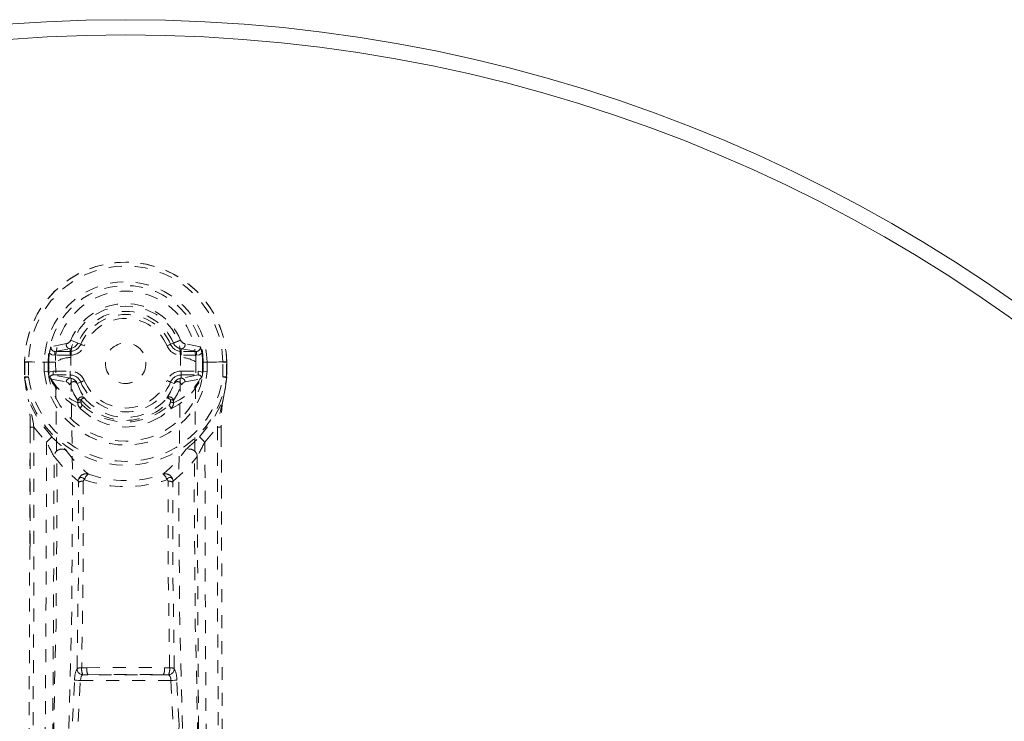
# Model space of a CAD drawing. Header units: inches. Extents: x 9.5 to 33.7, y 0.9 to 30.3.
# Tile 5 of 6: x 21.1 to 28.6, y 24.9 to 30.3. Entities that reach past the tile are written whole.
import ezdxf

# ---------------------------------------------------------------- set-up
doc = ezdxf.new("R2010")
doc.units = ezdxf.units.IN
doc.header["$MEASUREMENT"] = 0
doc.linetypes.add('SLD-Dashed', pattern=[0.075, 0.05, -0.025])
doc.linetypes.add('SLD-Solid', pattern=[0])

msp = doc.modelspace()

# ---------------------------------------------------------------- linework, layer by layer
at = {"color": 7, "linetype": 'SLD-Dashed', "lineweight": 0}
for p, q in [((21.4991, 27.7999), (21.4444, 27.8229)), ((21.4991, 27.7999), (21.5213, 27.7906)), ((22.2147, 27.7906), (22.2368, 27.7999)), ((22.2368, 27.7999), (22.2405, 27.7924)), ((21.4113, 27.7957), (21.2925, 27.7721)), ((21.3227, 27.736), (21.4392, 27.7565)), ((21.3227, 27.736), (21.3227, 27.7061)), ((21.4392, 27.736), (21.3227, 27.736)), ((21.4392, 27.7565), (21.4392, 27.736)), ((21.4392, 27.7061), (21.4392, 27.736)), ((22.2967, 27.7565), (22.4132, 27.736)), ((22.2967, 27.7565), (22.2967, 27.736)), ((22.4132, 27.736), (22.2967, 27.736)), ((22.2967, 27.7061), (22.2967, 27.736)), ((22.4434, 27.7721), (22.3246, 27.7957)), ((22.4132, 27.7061), (22.4132, 27.736)), ((21.0884, 27.6548), (21.0883, 27.5384)), ((21.0924, 27.6549), (21.0884, 27.6548)), ((21.0896, 27.6555), (21.0895, 27.5384)), ((21.1455, 27.6542), (21.0924, 27.6549)), ((21.118, 27.6525), (21.118, 27.5384)), ((21.1685, 27.6539), (21.1455, 27.6542)), ((21.3268, 27.654), (21.1685, 27.6539)), ((21.2394, 27.5811), (21.2395, 27.6519)), ((21.2746, 27.652), (21.2691, 27.6518)), ((21.2691, 27.6518), (21.2691, 27.5824)), ((21.2745, 27.5732), (21.2746, 27.652)), ((21.4392, 27.7061), (21.3227, 27.7061)), ((21.4445, 27.6895), (21.4445, 27.6916)), ((22.0243, 27.6531), (22.0245, 27.645)), ((22.2915, 27.6916), (22.2914, 27.6895)), ((22.4132, 27.7061), (22.2967, 27.7061)), ((22.5674, 27.6539), (22.4091, 27.654)), ((22.4613, 27.652), (22.4668, 27.6518)), ((22.4614, 27.5732), (22.4613, 27.652)), ((22.4669, 27.5824), (22.4668, 27.6518)), ((22.4965, 27.6522), (22.4965, 27.6521)), ((22.4965, 27.6521), (22.4965, 27.581)), ((22.5904, 27.6542), (22.5674, 27.6539)), ((22.6436, 27.6549), (22.5904, 27.6542)), ((22.6179, 27.5384), (22.6179, 27.6525)), ((22.6475, 27.6548), (22.6436, 27.6549)), ((22.6464, 27.5384), (22.6464, 27.6555)), ((22.6476, 27.6548), (22.6476, 27.5384)), ((21.2394, 27.5809), (21.2691, 27.5824)), ((21.2394, 27.5809), (21.2394, 27.5811)), ((21.2694, 27.5818), (21.2746, 27.563)), ((21.2746, 27.563), (21.2745, 27.5732)), ((21.3092, 27.584), (21.3092, 27.554)), ((21.3092, 27.584), (21.4392, 27.584)), ((21.4392, 27.584), (21.4392, 27.554)), ((22.0245, 27.645), (22.0237, 27.6294)), ((22.2967, 27.584), (22.2967, 27.554)), ((22.2967, 27.584), (22.4268, 27.584)), ((22.4268, 27.554), (22.4268, 27.584)), ((22.4665, 27.5818), (22.4613, 27.563)), ((22.4613, 27.563), (22.4614, 27.5732)), ((22.4669, 27.5824), (22.4965, 27.5809)), ((22.4965, 27.581), (22.4965, 27.5809)), ((21.0883, 27.5384), (21.0884, 27.5342)), ((21.2811, 27.5366), (21.2848, 27.5319)), ((21.2848, 27.5319), (21.285, 27.5314)), ((21.2848, 27.5319), (21.285, 27.5317)), ((21.2954, 27.5208), (21.285, 27.5316)), ((21.2954, 27.5208), (21.4099, 27.4999)), ((21.4392, 27.5292), (21.3092, 27.554)), ((21.3092, 27.554), (21.4392, 27.554)), ((21.4392, 27.5292), (21.4392, 27.554)), ((21.5213, 27.4995), (21.4941, 27.4881)), ((22.2418, 27.4881), (22.2147, 27.4995)), ((22.4268, 27.554), (22.2967, 27.5292)), ((22.2967, 27.5292), (22.2967, 27.554)), ((22.2967, 27.554), (22.4268, 27.554)), ((22.3261, 27.4999), (22.4405, 27.5208)), ((22.4405, 27.5207), (22.4406, 27.5208)), ((22.4405, 27.5208), (22.4405, 27.5207)), ((22.4511, 27.5319), (22.4406, 27.5208)), ((22.4512, 27.5319), (22.4549, 27.5366)), ((22.6475, 27.5342), (22.6476, 27.5384)), ((21.4998, 27.3388), (21.4995, 27.3571)), ((21.523, 27.3628), (21.5234, 27.3444)), ((22.2126, 27.3444), (22.2129, 27.3628)), ((22.2361, 27.3388), (22.2364, 27.3571)), ((21.5189, 27.2928), (21.5073, 27.3099)), ((22.2287, 27.31), (22.2171, 27.2928)), ((21.1307, 27.1538), (21.1278, 26.2294)), ((21.1317, 26.229), (21.1319, 27.153)), ((21.1604, 27.152), (21.2564, 27.0367)), ((22.4795, 27.0367), (22.5756, 27.152)), ((22.604, 27.0996), (22.6041, 27.153)), ((22.6052, 27.1538), (22.6054, 27.1002)), ((21.5405, 26.7345), (21.5405, 26.7343)), ((22.1955, 26.7344), (22.1955, 26.7345)), ((21.5688, 25.2947), (21.5288, 25.2941)), ((22.2072, 25.2941), (22.1672, 25.2947)), ((21.5372, 25.2408), (21.5762, 25.2411)), ((22.1598, 25.2411), (21.5762, 25.2411)), ((22.1598, 25.2411), (22.1988, 25.2408)), ((21.4577, 24.8811), (21.4742, 25.1985)), ((21.5021, 24.8788), (21.5185, 25.1962)), ((21.5185, 25.1962), (22.2174, 25.1962)), ((22.2174, 25.1962), (22.2338, 24.8788)), ((22.2782, 24.8811), (22.2617, 25.1985))]:
    msp.add_line(p, q, dxfattribs=at)
at = {"color": 7, "linetype": 'SLD-Dashed', "lineweight": 0, "flags": 128}
for points in [[(21.4445, 27.6916), (21.4505, 27.7682), (21.4735, 27.8426), (21.5128, 27.9113), (21.5662, 27.9713), (21.6314, 28.0201), (21.7053, 28.056), (21.7852, 28.078), (21.868, 28.0853), (21.9507, 28.078), (22.0306, 28.056), (22.1046, 28.0201), (22.1697, 27.9713), (22.2232, 27.9113), (22.2624, 27.8426), (22.2855, 27.7682), (22.2915, 27.6916)], [(21.4898, 27.784), (21.495, 27.7917), (21.4991, 27.7999)], [(21.3227, 27.7061), (21.2995, 27.7106), (21.2798, 27.7236)], [(21.4392, 27.7565), (21.4763, 27.7706), (21.4898, 27.784)], [(21.5489, 27.779), (21.5436, 27.7812), (21.5385, 27.7833), (21.5338, 27.7853), (21.5297, 27.787), (21.5263, 27.7885), (21.5236, 27.7896), (21.522, 27.7903), (21.5213, 27.7906)], [(22.187, 27.779), (22.1923, 27.7812), (22.1974, 27.7833), (22.2021, 27.7853), (22.2062, 27.787), (22.2097, 27.7885), (22.2123, 27.7896), (22.214, 27.7903), (22.2147, 27.7906)], [(22.4561, 27.7236), (22.4364, 27.7106), (22.4132, 27.7061)], [(21.0884, 27.6548), (21.0881, 27.6545), (21.0892, 27.6543), (21.0916, 27.654), (21.0952, 27.6537), (21.0999, 27.6534), (21.1055, 27.6531), (21.1116, 27.6528), (21.118, 27.6525)], [(21.1801, 19.3733), (21.1877, 20.4203), (21.207, 21.4654), (21.2364, 22.5073), (21.2715, 23.5454), (21.3058, 24.5794), (21.3309, 25.609), (21.3395, 26.634), (21.327, 27.654)], [(21.2891, 19.4289), (21.298, 20.4737), (21.3193, 21.5164), (21.351, 22.556), (21.3886, 23.5915), (21.4248, 24.6228), (21.4509, 25.6495), (21.459, 26.6716), (21.4448, 27.6888)], [(22.4468, 19.4289), (22.4379, 20.4738), (22.4166, 21.5168), (22.3849, 22.5565), (22.3473, 23.5921), (22.3111, 24.6233), (22.285, 25.65), (22.277, 26.672), (22.2914, 27.6888)], [(22.5558, 19.3733), (22.5482, 20.4203), (22.5289, 21.4653), (22.4996, 22.5073), (22.4644, 23.5454), (22.4302, 24.5794), (22.405, 25.6091), (22.3965, 26.634), (22.409, 27.654)], [(22.4668, 27.6518), (22.4703, 27.6519), (22.477, 27.652), (22.4861, 27.6521), (22.4965, 27.6522)], [(22.6179, 27.6525), (22.6243, 27.6528), (22.6305, 27.653), (22.636, 27.6533), (22.6407, 27.6536), (22.6443, 27.6539), (22.6468, 27.6542), (22.6478, 27.6545), (22.6475, 27.6548)], [(21.2694, 27.5818), (21.2692, 27.5823), (21.2691, 27.5824)], [(21.2745, 27.5732), (21.291, 27.5812), (21.3092, 27.584)], [(22.4268, 27.584), (22.4449, 27.5812), (22.4614, 27.5732)], [(22.4669, 27.5824), (22.4667, 27.5822), (22.4665, 27.5818)], [(21.118, 27.5384), (21.1116, 27.5384), (21.1055, 27.5384), (21.0999, 27.5384), (21.0952, 27.5384), (21.0916, 27.5384), (21.0892, 27.5384), (21.0881, 27.5384), (21.0883, 27.5384)], [(21.0883, 27.5384), (21.1011, 27.4413), (21.1172, 27.3648)], [(21.0884, 27.5342), (21.0894, 27.5343), (21.0914, 27.5346), (21.0942, 27.535), (21.0979, 27.5355), (21.1023, 27.5361), (21.1072, 27.5368), (21.1125, 27.5376), (21.118, 27.5384)], [(21.0884, 27.5342), (21.1001, 27.4442), (21.1189, 27.3538)], [(21.4372, 27.4773), (21.4238, 27.4944), (21.4099, 27.4999)], [(21.5489, 27.5111), (21.5436, 27.5089), (21.5385, 27.5067), (21.5338, 27.5048), (21.5297, 27.503), (21.5263, 27.5016), (21.5236, 27.5005), (21.522, 27.4998), (21.5213, 27.4995)], [(21.9215, 27.498), (21.8797, 27.489), (21.8637, 27.4886)], [(22.187, 27.5111), (22.1923, 27.5089), (22.1974, 27.5067), (22.2021, 27.5048), (22.2062, 27.503), (22.2097, 27.5016), (22.2123, 27.5005), (22.214, 27.4998), (22.2147, 27.4995)], [(22.2988, 27.4773), (22.3122, 27.4944), (22.3261, 27.4999)], [(22.617, 27.3538), (22.634, 27.4336), (22.6475, 27.5342)], [(22.6476, 27.5384), (22.6479, 27.5384), (22.6468, 27.5384), (22.6443, 27.5384), (22.6407, 27.5384), (22.636, 27.5384), (22.6305, 27.5384), (22.6243, 27.5384), (22.6179, 27.5384)], [(22.6475, 27.5342), (22.6465, 27.5343), (22.6446, 27.5346), (22.6417, 27.535), (22.638, 27.5355), (22.6336, 27.5361), (22.6287, 27.5368), (22.6234, 27.5376), (22.6179, 27.5384)], [(22.6476, 27.5384), (22.6348, 27.4413), (22.6188, 27.3648)], [(21.4995, 27.3571), (21.467, 27.4097), (21.4372, 27.4773)], [(21.4941, 27.4881), (21.5216, 27.4247), (21.5515, 27.3754)], [(22.1844, 27.3754), (22.2143, 27.4247), (22.2418, 27.4881)], [(22.2364, 27.3571), (22.2689, 27.4097), (22.2988, 27.4773)], [(21.1172, 27.3648), (21.1173, 27.3592), (21.1189, 27.3538)], [(21.2987, 27.0757), (21.198, 27.1998), (21.1189, 27.3538)], [(22.4372, 27.0757), (22.538, 27.1999), (22.617, 27.3538)], [(22.617, 27.3538), (22.6186, 27.3592), (22.6188, 27.3648)], [(21.5189, 27.2928), (21.5933, 27.2348), (21.6505, 27.2054)], [(22.0855, 27.2054), (22.1427, 27.2348), (22.2171, 27.2928)], [(21.1604, 27.152), (21.1588, 25.6865), (21.1498, 24.2145), (21.1353, 22.7671), (21.1328, 22.5462), (21.13, 22.3164), (21.1276, 22.1132), (21.1251, 21.9143), (21.1224, 21.699), (21.1205, 21.5491), (21.1185, 21.3921), (21.1165, 21.2356), (21.115, 21.1182), (21.1132, 20.9783), (21.1111, 20.8159), (21.1068, 20.4839), (21.1041, 20.2793), (21.1009, 20.0247), (21.0975, 19.7633), (21.0944, 19.5148), (21.0914, 19.2793)], [(21.1307, 27.1538), (21.1304, 27.1535), (21.1313, 27.1531), (21.1337, 27.1528), (21.1375, 27.1525), (21.1426, 27.1523), (21.1484, 27.1521), (21.1544, 27.152), (21.1604, 27.152)], [(22.5756, 27.152), (22.5815, 27.152), (22.5876, 27.1521), (22.5934, 27.1523), (22.5984, 27.1525), (22.6022, 27.1528), (22.6046, 27.1531), (22.6055, 27.1535), (22.6052, 27.1538)], [(22.5756, 27.152), (22.5771, 25.6882), (22.5861, 24.2146), (22.6006, 22.7671), (22.6035, 22.52), (22.6065, 22.2618), (22.6092, 22.0466), (22.612, 21.8175), (22.6152, 21.5674), (22.6186, 21.2962), (22.6215, 21.0783), (22.6248, 20.8156), (22.629, 20.4919), (22.6318, 20.2813), (22.6351, 20.0231), (22.6384, 19.761), (22.6416, 19.5131), (22.6445, 19.2793)], [(22.6054, 27.1002), (22.6135, 24.5304), (22.6409, 21.9054), (22.6745, 19.2797)], [(21.2564, 27.0367), (21.256, 26.5165), (21.2544, 25.9835), (21.2518, 25.4378), (21.2484, 24.9233), (21.244, 24.3934), (21.2387, 23.8415), (21.2334, 23.3523), (21.2305, 23.095), (21.2272, 22.8221), (21.2236, 22.5336), (21.2198, 22.2294), (21.2162, 21.9542), (21.2131, 21.7134), (21.2106, 21.5221), (21.2077, 21.3075), (21.2045, 21.0662), (21.2016, 20.841), (21.199, 20.6485), (21.1969, 20.4886), (21.1953, 20.3613)], [(21.3939, 26.9876), (21.4031, 26.9787), (21.4086, 26.9724)], [(22.3273, 26.9724), (22.3327, 26.9786), (22.3421, 26.9876)], [(22.5407, 20.3613), (22.5389, 20.4971), (22.5366, 20.6694), (22.5339, 20.8782), (22.5306, 21.1235), (22.5273, 21.3725), (22.5244, 21.5917), (22.5224, 21.7455), (22.5206, 21.8832), (22.519, 22.0047), (22.517, 22.16), (22.5149, 22.323), (22.513, 22.4794), (22.5032, 23.2927), (22.4945, 24.1107), (22.4864, 25.0837), (22.4812, 26.0731), (22.4795, 27.0367)], [(21.3157, 26.9236), (21.402, 26.8231), (21.5024, 26.735)], [(22.2335, 26.735), (22.3339, 26.8231), (22.4203, 26.9236)], [(21.5505, 26.7455), (21.5454, 26.7543), (21.5385, 26.7605), (21.5306, 26.7638), (21.5226, 26.7637), (21.5151, 26.7604), (21.5089, 26.7541), (21.5045, 26.7453), (21.5024, 26.735)], [(21.5405, 26.7343), (21.5394, 26.0154), (21.5288, 25.2941)], [(22.2335, 26.735), (22.2314, 26.7453), (22.2271, 26.7541), (22.2208, 26.7604), (22.2134, 26.7637), (22.2053, 26.7638), (22.1975, 26.7605), (22.1906, 26.7543), (22.1854, 26.7455)], [(22.2072, 25.2941), (22.1966, 26.0154), (22.1955, 26.7344)], [(21.4929, 25.2879), (21.5034, 26.0084), (21.5047, 26.7267)], [(22.243, 25.2878), (22.2325, 26.0084), (22.2313, 26.7267)], [(21.1278, 26.2294), (21.1224, 24.5304), (21.095, 21.9054), (21.0623, 19.3467)], [(21.5688, 25.2947), (21.868, 25.2961), (22.1672, 25.2947)], [(21.5371, 25.2408), (21.5361, 25.2403), (21.5342, 25.2391), (21.5312, 25.236), (21.5257, 25.2263), (21.5212, 25.2125), (21.5185, 25.1962)], [(21.5762, 25.2411), (21.868, 25.2424), (22.1598, 25.2411)], [(21.4742, 25.1985), (21.4793, 25.1982), (21.4896, 25.1977), (21.5036, 25.1969), (21.5185, 25.1962)], [(22.2174, 25.1962), (22.2324, 25.1969), (22.2464, 25.1977), (22.2567, 25.1982), (22.2617, 25.1985)]]:
    msp.add_lwpolyline(points, dxfattribs=at)
at = {"color": 7, "linetype": 'SLD-Solid', "lineweight": 15}
for radius in [11.875, 11.7569, 11.7569]:
    msp.add_circle((21.868, 18.421), radius, dxfattribs=at)
at = {"color": 7, "linetype": 'SLD-Dashed', "lineweight": 0}
msp.add_circle((21.868, 27.645), 0.1565, dxfattribs=at)
for centre, radius, start, end in [((21.868, 27.645), 0.78, 0, 179.30384), ((21.868, 27.645), 0.7796, 0.7166, 179.2834), ((21.868, 27.645), 0.75, 0.56847, 179.43153), ((21.868, 27.645), 0.6285, 0.65274, 179.34726), ((21.868, 27.645), 0.5989, 0.65268, 179.34731), ((21.868, 27.6602), 0.5412, 359.35017, 180.64983), ((21.868, 27.645), 0.4594, 22.77397, 157.22603), ((21.868, 27.645), 0.4001, 22.77397, 157.22603), ((21.868, 27.645), 0.376, 22.77397, 157.22603), ((21.868, 27.645), 0.346, 22.77403, 157.22597), ((21.4025, 27.8402), 0.0453, 281.247, 337.5782), ((22.8366, 26.4479), 1.4791, 111.62467, 113.92329), ((22.3335, 27.8402), 0.0454, 202.4848, 258.68994), ((21.868, 27.645), 0.5934, 172.39088, 179.32892), ((21.4839, 27.6961), 0.2059, 158.34373, 172.33828), ((21.3217, 27.7659), 0.0299, 167.89184, 271.95221), ((21.44, 27.7866), 0.0301, 162.35024, 268.57573), ((21.4392, 27.825), 0.089, 270, 337.22603), ((21.4392, 27.825), 0.119, 269.99992, 337.22627), ((22.2967, 27.825), 0.119, 202.77373, 270.00009), ((22.2967, 27.825), 0.089, 202.77397, 270), ((22.3027, 27.8278), 0.0715, 209.63391, 265.20447), ((22.296, 27.7866), 0.0301, 271.42446, 17.64971), ((22.4142, 27.7659), 0.0299, 268.04816, 12.10789), ((22.252, 27.6961), 0.2059, 7.66126, 21.65656), ((21.868, 27.645), 0.5934, 0.67108, 7.60911), ((21.2662, 28.7009), 1.049, 268.53847, 270.15716), ((21.446, 27.4674), 0.2214, 90.30943, 122.51923), ((22.2857, 27.4567), 0.2329, 58.03834, 88.59286), ((21.868, 27.645), 0.6318, 185.82728, 354.17272), ((21.868, 27.645), 0.6019, 186.03274, 353.96726), ((21.4392, 27.465), 0.119, 22.77429, 89.99994), ((22.2967, 27.465), 0.119, 90.00005, 157.2257), ((21.118, 27.5384), 0.03, 180.00277, 185.05103), ((21.868, 27.645), 0.7874, 188.09365, 351.90635), ((21.868, 27.645), 0.7575, 188.09368, 351.90632), ((21.3607, 27.5699), 0.0864, 184.57029, 202.68879), ((21.3087, 27.5234), 0.0306, 89.07337, 154.57385), ((21.7377, 27.7413), 0.499, 204.88957, 243.99239), ((21.676, 27.7425), 0.4405, 210.2265, 246.42731), ((21.4398, 27.4992), 0.0299, 91.09955, 178.77668), ((21.4677, 27.4718), 0.031, 31.57146, 169.90182), ((21.4392, 27.465), 0.089, 22.77397, 90), ((21.4336, 27.4645), 0.0649, 21.31679, 85.07952), ((21.868, 27.645), 0.376, 202.77397, 337.22603), ((21.868, 27.645), 0.346, 202.77387, 337.22613), ((22.2967, 27.465), 0.089, 90, 157.22603), ((22.0037, 27.7359), 0.4917, 295.70749, 335.48044), ((22.0596, 27.7429), 0.441, 293.59343, 329.74366), ((22.3023, 27.4645), 0.0649, 94.9212, 158.68242), ((22.2682, 27.4718), 0.031, 10.179, 148.34858), ((22.2962, 27.4993), 0.0299, 1.17202, 88.9516), ((22.4272, 27.5234), 0.0306, 25.42529, 90.9276), ((22.3463, 27.5769), 0.1159, 339.62913, 353.11209), ((19.9441, 27.1834), 1.187, 358.5718, 8.78993), ((17.6452, 26.5357), 3.5687, 9.94348, 13.25203), ((21.5298, 27.3541), 0.0305, 44.54894, 174.28383), ((21.5217, 27.3169), 0.0459, 88.30441, 118.8642), ((21.522, 27.2985), 0.046, 88.29422, 118.8095), ((21.5499, 27.3407), 0.0347, 87.26635, 140.60479), ((21.868, 27.6569), 0.4533, 220.45111, 319.54889), ((21.5563, 27.3455), 0.033, 181.88138, 228.38135), ((21.868, 27.6382), 0.4113, 219.70636, 320.29364), ((22.2061, 27.3541), 0.0305, 5.71957, 135.44763), ((22.1861, 27.3407), 0.0347, 39.39498, 92.73382), ((22.1796, 27.3455), 0.033, 311.61763, 358.11868), ((22.2139, 27.2985), 0.046, 61.19549, 91.70353), ((22.2143, 27.3169), 0.0459, 61.13583, 91.69556), ((26.0899, 26.5359), 3.568, 166.74744, 170.05669), ((23.7923, 27.1834), 1.1874, 171.21222, 181.42699), ((21.5445, 27.3349), 0.0449, 175.08722, 213.94104), ((21.5583, 27.2893), 0.0396, 127.12128, 174.82577), ((21.868, 27.6847), 0.4936, 227.48858, 312.51142), ((22.1776, 27.2893), 0.0396, 5.17329, 52.87841), ((22.1915, 27.3349), 0.0448, 326.22051, 4.93658), ((21.868, 27.6252), 0.4728, 242.61371, 297.38645), ((21.5898, 26.7185), 0.4609, 129.1745, 136.33525), ((22.8496, 28.6544), 2.213, 225.50847, 228.86728), ((20.8863, 28.6544), 2.213, 311.13271, 314.4915), ((22.1463, 26.7186), 0.4606, 43.66168, 50.82639), ((16.536, 24.4915), 5.3629, 26.96878, 28.33238), ((21.3764, 26.9209), 0.0608, 58.00256, 177.42683), ((22.1402, 27.4845), 0.8929, 214.98913, 231.1477), ((21.5957, 27.4845), 0.893, 308.85268, 325.0105), ((22.3595, 26.9209), 0.0608, 2.57045, 122.00306), ((27.1999, 24.4916), 5.3628, 151.66759, 153.03121), ((-478.22, 28.2418), 499.5374, 359.096066, 359.848806), ((521.956, 28.2418), 499.5375, 180.151195, 180.903934), ((21.563, 26.7307), 0.0608, 73.77501, 175.95492), ((21.4914, 26.7276), 0.0133, 356.79436, 33.94668), ((21.5371, 26.6637), 0.0709, 87.28614, 117.27761), ((21.5533, 26.733), 0.0128, 102.33569, 173.36762), ((21.6223, 26.7286), 0.0738, 124.97766, 166.75986), ((21.868, 27.658), 0.966, 250.81876, 289.18177), ((21.868, 27.5828), 0.8443, 250.06012, 289.93976), ((22.1729, 26.7307), 0.0608, 4.04505, 106.22498), ((22.1136, 26.7286), 0.0738, 13.2402, 55.02215), ((22.1827, 26.733), 0.0128, 6.63329, 77.67102), ((22.1988, 26.6637), 0.0708, 62.71252, 92.71971), ((22.2446, 26.7276), 0.0133, 146.09307, 183.28918), ((21.523, 25.2208), 0.0735, 85.51264, 114.14883), ((21.6318, 25.283), 0.1036, 173.86117, 204.031), ((21.6684, 25.2811), 0.1005, 172.23446, 203.47349), ((22.0675, 25.2811), 0.1005, 336.52664, 7.76541), ((22.1041, 25.283), 0.1036, 335.96879, 6.13904), ((22.213, 25.2213), 0.073, 65.74573, 94.59722), ((21.6549, 25.2072), 0.1809, 153.53653, 182.77429), ((21.5386, 25.2865), 0.0457, 178.27179, 268.14577), ((22.1973, 25.2865), 0.0457, 271.85408, 1.72837), ((22.16, 25.1983), 0.0575, 357.8252, 47.58655), ((22.0812, 25.2072), 0.1808, 357.21863, 26.4663), ((22.1176, 24.8521), 0.1632, 338.12667, 10.22032)]:
    msp.add_arc(centre, radius, start, end, dxfattribs=at)

doc.saveas('drawing.dxf')
